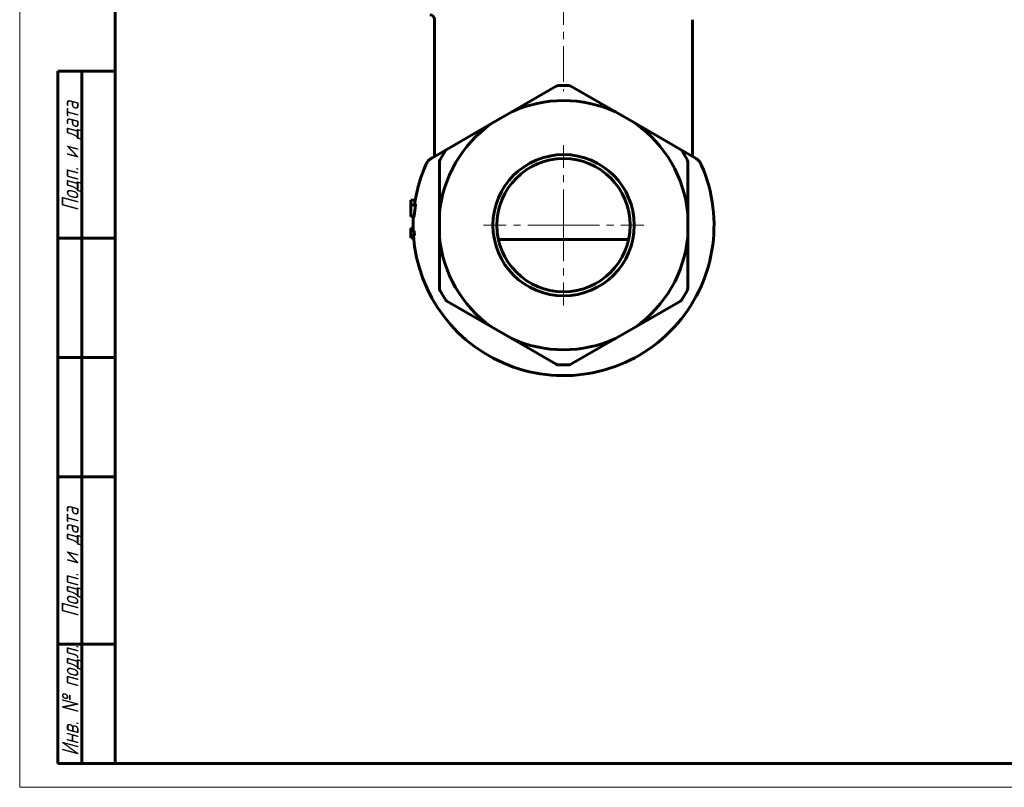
# Model space of a CAD drawing. Header units: millimetres. Extents: x 0 to 420, y 0 to 297.
# Tile 1 of 7: x 0 to 206, y 0 to 161. Entities that reach past the tile are written whole.
import ezdxf

# ---------------------------------------------------------------- set-up
doc = ezdxf.new("R2010")
doc.units = ezdxf.units.MM
for name, pattern in [('K5LT_AXLED', [12, 7.5, -1.5, 1.5, -1.5]), ('K5LT_BASIC', [0]), ('K5LT_THIN', [0])]:
    doc.linetypes.add(name, pattern=pattern)
doc.layers.add('Системный слой (1)', color=251, linetype='Continuous', true_color=0x6c6c6c)
doc.styles.add('KTEXTSTYLE', font='GOST_AU.SHX', dxfattribs={"width": 0.96, "height": 5})

# ---------------------------------------------------------------- blocks, each defined once
blk = doc.blocks.new('U3')
at = {"layer": 'Системный слой (1)', "color": 150, "linetype": 'K5LT_BASIC', "lineweight": 60, "true_color": 0x0080ff}
for start, end in [(183.9175, 23.7385), (156.2613, 170.3754), (176.6714, 182.096)]:
    blk.add_arc((113.86, 117.73), 31.5, start, end, dxfattribs=at)
blk = doc.blocks.new('U38')
at = {"layer": 'Системный слой (1)', "color": 150, "linetype": 'K5LT_BASIC', "lineweight": 60, "true_color": 0x0080ff}
for p, q in [((82.7, 122.3), (82.66, 122.02)), ((82.75, 122.59), (82.7, 122.3)), ((82.8, 122.88), (82.75, 122.59))]:
    blk.add_line(p, q, dxfattribs=at)
blk = doc.blocks.new('U40')
at = {"layer": 'Системный слой (1)', "color": 30, "linetype": 'K5LT_AXLED', "lineweight": 18, "true_color": 0xff8000}
for q in [(113.86, 134.52), (97.07, 117.73), (130.65, 117.73), (113.86, 100.94)]:
    blk.add_line((113.86, 117.73), q, dxfattribs=at)
blk = doc.blocks.new('U63')
at = {"color": 7, "linetype": 'K5LT_THIN', "lineweight": 18}
for p, q in [((0, 0), (0, 297)), ((420, 0), (0, 0))]:
    blk.add_line(p, q, dxfattribs=at)
at = {"color": 150, "linetype": 'K5LT_BASIC', "lineweight": 60, "true_color": 0x0080ff}
for p, q in [((20, 5), (20, 292)), ((8, 5), (8, 150)), ((20, 150), (8, 150)), ((13, 5), (13, 150)), ((20, 115), (8, 115)), ((20, 90), (8, 90)), ((20, 65), (8, 65)), ((20, 30), (8, 30)), ((20, 5), (8, 5)), ((415, 5), (20, 5))]:
    blk.add_line(p, q, dxfattribs=at)
at = {"color": 7, "char_height": 3.5, "attachment_point": 1, "rotation": 90, "style": 'KTEXTSTYLE'}
for s, insert in [('\\H5.0;\\W1.000;\\Q15;\\Q15;\\W0.965;\\H3.50;Подп. и дата', (8.82, 120.66)), ('\\H5.0;\\W1.000;\\Q15;\\Q15;\\W0.965;\\H3.50;Подп. и дата', (8.82, 35.66)), ('\\H5.0;\\W1.000;\\Q15;\\Q15;\\W0.965;\\H3.50;Инв. № подл.', (8.82, 6.57))]:
    blk.add_mtext(s, dxfattribs=dict(at, insert=insert))

msp = doc.modelspace()

# ---------------------------------------------------------------- linework, layer by layer
at = {"layer": 'Системный слой (1)', "color": 30, "linetype": 'K5LT_AXLED', "lineweight": 18, "true_color": 0xff8000}
msp.add_line((113.86, 263.233), (113.86, 145.733), dxfattribs=at)
at = {"layer": 'Системный слой (1)', "color": 150, "linetype": 'K5LT_BASIC', "lineweight": 60, "true_color": 0x0080ff}
for p, q in [((86.86, 132.144), (86.86, 160.783)), ((140.86, 132.144), (140.86, 160.783)), ((102.996, 141.46), (112.329, 146.849)), ((114.891, 146.983), (112.829, 146.983)), ((115.391, 146.849), (124.724, 141.46)), ((102.996, 141.46), (98.743, 139.005)), ((128.977, 139.005), (124.724, 141.46)), ((89.41, 133.617), (98.743, 139.005)), ((128.977, 139.005), (138.31, 133.617)), ((86.272, 131.804), (89.41, 133.617)), ((89.044, 133.251), (88.013, 131.465)), ((138.31, 133.617), (141.449, 131.804)), ((139.707, 131.465), (138.676, 133.251)), ((87.879, 120.188), (87.879, 130.965)), ((139.841, 130.965), (139.841, 120.188)), ((82.815, 122.999), (81.879, 122.999)), ((81.879, 122.967), (81.879, 122.999)), ((81.879, 122.876), (81.879, 122.967)), ((81.879, 122.017), (81.879, 122.876)), ((82.884, 122.017), (81.879, 122.017)), ((81.879, 121.985), (81.879, 122.017)), ((81.879, 121.894), (81.879, 121.985)), ((81.879, 119.684), (81.879, 121.894)), ((81.879, 119.562), (81.879, 119.684)), ((82.575, 119.562), (81.879, 119.562)), ((87.879, 120.188), (87.879, 115.277)), ((139.841, 115.277), (139.841, 120.188)), ((82.367, 117.081), (81.879, 117.081)), ((81.879, 116.581), (81.879, 117.081)), ((81.879, 115.581), (81.879, 116.581)), ((82.587, 116.581), (81.879, 116.581)), ((82.64, 115.581), (81.879, 115.581)), ((81.879, 115.081), (81.879, 115.581)), ((82.472, 115.081), (81.879, 115.081)), ((87.879, 104.501), (87.879, 115.277)), ((100.237, 114.733), (127.483, 114.733)), ((139.841, 115.277), (139.841, 104.501)), ((88.013, 104.001), (89.044, 102.215)), ((138.676, 102.215), (139.707, 104.001)), ((98.743, 96.46), (89.41, 101.849)), ((138.31, 101.849), (128.977, 96.46)), ((98.743, 96.46), (102.996, 94.005)), ((124.724, 94.005), (128.977, 96.46)), ((112.329, 88.617), (102.996, 94.005)), ((124.724, 94.005), (115.391, 88.617)), ((112.829, 88.483), (114.891, 88.483))]:
    msp.add_line(p, q, dxfattribs=at)
for radius in [14.788, 13.95]:
    msp.add_circle((113.86, 117.733), radius, dxfattribs=at)
for centre, radius, start, end in [((85.86, 160.783), 1, 0, 90), ((112.829, 145.983), 1, 90, 120), ((114.891, 145.983), 1, 60, 90), ((113.86, 117.733), 26.097, 65.39885, 114.60115), ((113.86, 117.733), 26.097, 125.39885, 174.60115), ((113.86, 117.733), 26.097, 5.39885, 54.60115), ((89.91, 132.751), 1, 120, 150), ((137.81, 132.751), 1, 30, 60), ((88.879, 130.965), 1, 150, 180), ((138.841, 130.965), 1, 0, 30), ((113.86, 117.733), 31.294, 182.10977, 183.94328), ((113.86, 117.733), 26.097, 185.39885, 234.60115), ((113.86, 117.733), 26.097, 305.39885, 354.60115), ((88.879, 104.501), 1, 180, 210), ((138.841, 104.501), 1, 330, 0), ((89.91, 102.715), 1, 210, 240), ((137.81, 102.715), 1, 300, 330), ((113.86, 117.733), 26.097, 245.39885, 294.60115), ((112.829, 89.483), 1, 240, 270), ((114.891, 89.483), 1, 270, 300)]:
    msp.add_arc(centre, radius, start, end, dxfattribs=at)
for points, knots in [([(86.272, 131.804), (86.271, 131.804), (86.27, 131.803), (86.265, 131.801), (86.261, 131.798), (86.251, 131.792), (86.244, 131.789), (86.226, 131.777), (86.213, 131.77), (86.177, 131.747), (86.152, 131.732), (86.08, 131.685), (86.033, 131.652), (85.895, 131.55), (85.807, 131.476), (85.631, 131.312), (85.544, 131.22), (85.382, 131.025), (85.307, 130.922), (85.232, 130.803), (85.224, 130.791), (85.2, 130.751), (85.183, 130.723), (85.153, 130.67), (85.139, 130.644), (85.112, 130.595), (85.1, 130.571), (85.078, 130.526), (85.067, 130.504), (85.046, 130.46), (85.036, 130.438), (85.026, 130.415), (85.026, 130.415), (85.026, 130.414)], [0.0102161, 0.0102161, 0.0102161, 0.0102161, 0.0408642, 0.0408642, 0.1742626, 0.1742626, 0.3791734, 0.3791734, 0.7889949, 0.7889949, 1.608638, 1.608638, 3.2377082, 3.2377082, 6.4856324, 6.4856324, 10.0854164, 10.0854164, 13.6852004, 13.6852004, 14.0919515, 14.0919515, 15.0076866, 15.0076866, 15.8401731, 15.8401731, 16.596979, 16.596979, 17.2849844, 17.2849844, 17.9729897, 17.9729897, 17.9892721, 17.9892721, 17.9892721, 17.9892721]), ([(86.272, 131.804), (86.271, 131.804), (86.271, 131.804), (86.27, 131.804), (86.27, 131.803), (86.268, 131.803), (86.267, 131.802), (86.264, 131.8), (86.262, 131.799), (86.256, 131.795), (86.252, 131.793), (86.241, 131.786), (86.233, 131.782), (86.217, 131.772), (86.209, 131.767), (86.184, 131.752), (86.168, 131.742), (86.151, 131.731)], [0.0138299, 0.0138299, 0.0138299, 0.0138299, 0.0553196, 0.0553196, 0.152129, 0.152129, 0.3319178, 0.3319178, 0.6776656, 0.6776656, 1.3553312, 1.3553312, 2.6968324, 2.6968324, 4.0968324, 4.0968324, 7, 7, 7, 7]), ([(141.449, 131.804), (141.449, 131.804), (141.45, 131.804), (141.454, 131.801), (141.458, 131.799), (141.468, 131.793), (141.473, 131.79), (141.489, 131.781), (141.499, 131.774), (141.531, 131.755), (141.552, 131.742), (141.614, 131.702), (141.655, 131.675), (141.775, 131.589), (141.852, 131.528), (142.021, 131.379), (142.111, 131.29), (142.279, 131.1), (142.357, 131), (142.499, 130.791), (142.564, 130.681), (142.645, 130.522), (142.668, 130.474), (142.691, 130.422), (142.693, 130.418), (142.695, 130.414)], [0.006052, 0.006052, 0.006052, 0.006052, 0.024208, 0.024208, 0.1571928, 0.1571928, 0.3325417, 0.3325417, 0.6832393, 0.6832393, 1.3846347, 1.3846347, 2.7813733, 2.7813733, 5.5748507, 5.5748507, 9.1746334, 9.1746334, 12.7744161, 12.7744161, 16.3741988, 16.3741988, 17.8684752, 17.8684752, 17.9989136, 17.9989136, 17.9989136, 17.9989136]), ([(141.449, 131.804), (141.451, 131.803), (141.453, 131.802), (141.457, 131.799), (141.46, 131.798), (141.467, 131.794), (141.472, 131.791), (141.484, 131.783), (141.492, 131.779), (141.508, 131.769), (141.516, 131.764), (141.539, 131.75), (141.554, 131.741), (141.568, 131.732)], [0, 0, 0, 0, 0.3433303, 0.3433303, 0.8011041, 0.8011041, 1.6022082, 1.6022082, 3.0022082, 3.0022082, 4.4022082, 4.4022082, 7, 7, 7, 7]), ([(82.875, 121.894), (82.84, 121.683), (82.778, 121.279), (82.701, 120.7), (82.641, 120.174), (82.609, 119.842), (82.595, 119.684)], [0, 0, 0, 0, 0.2873067, 0.5497534, 0.7873378, 1, 1, 1, 1]), ([(82.796, 122.876), (82.796, 122.88), (82.797, 122.887), (82.8, 122.9), (82.801, 122.911), (82.803, 122.921), (82.805, 122.932), (82.807, 122.943), (82.809, 122.954), (82.81, 122.962), (82.81, 122.966), (82.811, 122.967)], [0, 0, 0, 0, 0.107601, 0.2436392, 0.4002553, 0.4702028, 0.5709548, 0.7234395, 0.842094, 0.9331753, 1, 1, 1, 1]), ([(82.811, 122.967), (82.811, 122.971), (82.812, 122.978), (82.813, 122.987), (82.814, 122.994), (82.815, 122.997), (82.815, 122.998), (82.815, 122.999), (82.815, 122.999), (82.815, 122.999)], [0, 0, 0, 0, 0.1732392, 0.379888, 0.5841232, 0.7574243, 0.8397531, 0.8841146, 1, 1, 1, 1]), ([(82.875, 121.894), (82.876, 121.898), (82.877, 121.905), (82.878, 121.916), (82.88, 121.927), (82.881, 121.935), (82.882, 121.943), (82.883, 121.952), (82.885, 121.963), (82.886, 121.973), (82.886, 121.98), (82.886, 121.983), (82.886, 121.985)], [0, 0, 0, 0, 0.1247515, 0.2438645, 0.3581751, 0.4704658, 0.4826193, 0.6132777, 0.7456535, 0.8491173, 0.9324143, 1, 1, 1, 1]), ([(82.886, 121.985), (82.887, 121.989), (82.887, 121.995), (82.887, 122.001), (82.887, 122.007), (82.887, 122.012), (82.886, 122.015), (82.885, 122.017), (82.885, 122.017), (82.884, 122.017)], [0, 0, 0, 0, 0.1724815, 0.3119125, 0.3788812, 0.5832546, 0.7570994, 0.8840386, 1, 1, 1, 1]), ([(82.575, 119.562), (82.575, 119.562), (82.576, 119.562), (82.578, 119.565), (82.58, 119.57), (82.582, 119.578), (82.584, 119.59), (82.586, 119.606), (82.589, 119.625), (82.591, 119.644), (82.593, 119.662), (82.594, 119.675), (82.594, 119.682), (82.595, 119.684)], [0, 0, 0, 0, 0.0949048, 0.1854775, 0.2722647, 0.3690424, 0.4745017, 0.5874445, 0.69913, 0.8100056, 0.8988675, 0.9605809, 1, 1, 1, 1])]:
    msp.add_open_spline(points, degree=3, knots=knots, dxfattribs=at)

# ---------------------------------------------------------------- block references
msp.add_blockref('U63', (0, 0))
at = {"layer": 'Системный слой (1)'}
for name in ['U40', 'U3', 'U38']:
    msp.add_blockref(name, (0, 0), dxfattribs=at)

doc.saveas('drawing.dxf')
